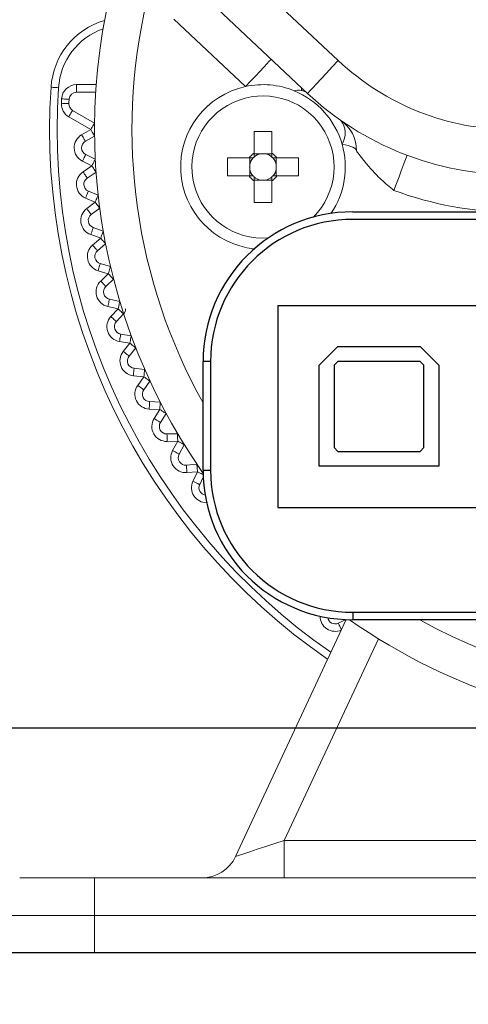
# Model space of a CAD drawing. Header units: inches. Extents: x -11.3 to 48.4, y -6.3 to 18.8.
# Tile 4 of 12: x -4.259 to -3.786, y 2.078 to 3.116. Entities that reach past the tile are written whole.
import ezdxf

# ---------------------------------------------------------------- set-up
doc = ezdxf.new("R2010")
doc.units = ezdxf.units.IN
doc.header["$MEASUREMENT"] = 0
doc.layers.add('DIMENSIONS', color=1, linetype='Continuous')
doc.styles.get("Standard").update_dxf_attribs({"font": 'Arial.ttf'})
doc.dimstyles.new('Big 1IN', dxfattribs={"dimtxt": 1, "dimasz": 1, "dimexe": 0.18, "dimexo": 0.0625, "dimgap": 0.09, "dimtad": 0, "dimtih": 1, "dimtoh": 1, "dimdec": 5, "dimzin": 0, "dimdsep": 46, "dimlunit": 4, "dimtxsty": 'Standard', "dimcen": 0.5, "dimadec": 0, "dimazin": 0, "dimtfac": 1, "dimtdec": 5, "dimtofl": 0, "dimtmove": 0, "dimatfit": 3, "dimfxl": 1, "dimtolj": 1, "dimtzin": 0, "dimarcsym": 0})

# ---------------------------------------------------------------- blocks, each defined once
blk = doc.blocks.new('*D6')
at = {"layer": 'Defpoints', "color": 0, "transparency": 16777216}
for p in [(-3.5488, 3.4938), (-11.1192, 2.132), (-3.5488, 2.132)]:
    blk.add_point(p, dxfattribs=at)
at = {"layer": 'DIMENSIONS', "color": 0, "lineweight": -2, "transparency": 16777216}
for p, q in [((-10.1192, 13.9408), (-11.1192, 13.9408)), ((-11.1192, 13.9408), (-11.1192, 5.4938)), ((-11.1192, 4.4938), (-11.1192, 5.4938)), ((-3.6113, 3.4938), (-11.2992, 3.4938)), ((-3.6113, 2.132), (-11.2992, 2.132)), ((-11.1192, 1.132), (-11.1192, 0.132))]:
    blk.add_line(p, q, dxfattribs=at)
at = {"layer": 'DIMENSIONS', "color": 0, "transparency": 16777216}
for points in [[(-11.2859, 4.4938), (-10.9525, 4.4938), (-11.1192, 3.4938)], [(-11.2859, 1.132), (-10.9525, 1.132), (-11.1192, 2.132)]]:
    blk.add_solid(points, dxfattribs=at)
at = {"layer": 'DIMENSIONS', "color": 0, "transparency": 16777216, "insert": (-6.4003, 13.9408), "char_height": 1, "attachment_point": 5}
blk.add_mtext('\\A1;1{\\H1x;\\S3/8;}"\\P [34.59 mm]', dxfattribs=at)
blk = doc.blocks.new('*D7')
at = {"layer": 'Defpoints', "color": 0, "transparency": 16777216}
for p in [(-7.4188, 3.4938), (-3.5488, 3.4938), (-3.5488, 2.3688)]:
    blk.add_point(p, dxfattribs=at)
at = {"layer": 'DIMENSIONS', "color": 0, "lineweight": -2, "transparency": 16777216}
for p, q in [((-7.4188, 4.4938), (-7.4188, 5.4938)), ((-7.4188, 5.4938), (-6.4188, 5.4938)), ((-3.6113, 3.4938), (-7.5988, 3.4938)), ((-3.6113, 2.3688), (-7.5988, 2.3688)), ((-7.4188, 1.3688), (-7.4188, 0.3688))]:
    blk.add_line(p, q, dxfattribs=at)
at = {"layer": 'DIMENSIONS', "color": 0, "transparency": 16777216}
for points in [[(-7.5855, 4.4938), (-7.2521, 4.4938), (-7.4188, 3.4938)], [(-7.5855, 1.3688), (-7.2521, 1.3688), (-7.4188, 2.3688)]]:
    blk.add_solid(points, dxfattribs=at)
at = {"layer": 'DIMENSIONS', "color": 0, "transparency": 16777216, "char_height": 1, "attachment_point": 5}
for s, insert in [('\\A1;1{\\H1x;\\S1/8;}"', (-2.9318, 6.7532)), ('\\A1;[28.58 mm]', (-2.9318, 4.7674))]:
    blk.add_mtext(s, dxfattribs=dict(at, insert=insert))

msp = doc.modelspace()

# ---------------------------------------------------------------- linework, layer by layer
at = {"color": 0, "linetype": 'Continuous', "lineweight": 15}
for p, q in [((-4.037369, 3.18028), (-3.923257, 3.073131)), ((-3.955681, 3.0386), (-4.069793, 3.145749)), ((-4.021019, 3.045803), (-4.096814, 3.116973)), ((-4.1993, 3.039863), (-4.1993, 3.047757)), ((-4.1993, 3.047757), (-4.178551, 3.047757)), ((-3.962081, 3.04461), (-3.962081, 3.041309)), ((-4.179095, 3.039863), (-4.1993, 3.039863)), ((-4.184277, 3.000389), (-4.2074, 3.013739)), ((-4.203453, 3.020576), (-4.18033, 3.007226)), ((-4.193947, 2.994806), (-4.184277, 3.000389)), ((-4.18033, 2.993552), (-4.19, 2.987969)), ((-4.012172, 2.998415), (-3.993224, 2.998415)), ((-4.012172, 2.975445), (-4.012172, 2.998415)), ((-3.993224, 2.998415), (-3.993224, 2.975445)), ((-4.18958, 2.974069), (-4.17959, 2.96908)), ((-4.012172, 2.974798), (-4.004744, 2.974798)), ((-4.000652, 2.974798), (-3.993224, 2.974798)), ((-4.183118, 2.962017), (-4.193107, 2.967006)), ((-4.192433, 2.95586), (-4.183118, 2.962017)), ((-4.040198, 2.951442), (-4.040198, 2.970389)), ((-4.040198, 2.970389), (-4.017228, 2.970389)), ((-4.016581, 2.962961), (-4.016581, 2.970389)), ((-3.988815, 2.970389), (-3.988815, 2.962961)), ((-3.988169, 2.970389), (-3.965198, 2.970389)), ((-3.965198, 2.970389), (-3.965198, 2.951442)), ((-4.178765, 2.955431), (-4.18808, 2.949274)), ((-4.017228, 2.951442), (-4.040198, 2.951442)), ((-4.016581, 2.951442), (-4.016581, 2.95887)), ((-3.988815, 2.95887), (-3.988815, 2.951442)), ((-3.965198, 2.951442), (-3.988169, 2.951442)), ((-4.004744, 2.947032), (-4.012172, 2.947032)), ((-4.012172, 2.923415), (-4.012172, 2.946386)), ((-3.993224, 2.947032), (-4.000652, 2.947032)), ((-3.993224, 2.946386), (-3.993224, 2.923415)), ((-4.186822, 2.935425), (-4.176549, 2.931048)), ((-4.179643, 2.923785), (-4.189916, 2.928162)), ((-4.18857, 2.917077), (-4.179643, 2.923785)), ((-3.993224, 2.923415), (-4.012172, 2.923415)), ((-4.174901, 2.917473), (-4.183827, 2.910765)), ((-4.173867, 2.885832), (-4.184385, 2.889581)), ((-4.181735, 2.897017), (-4.171217, 2.893269)), ((-4.182373, 2.878597), (-4.173867, 2.885832)), ((-4.168752, 2.879819), (-4.177257, 2.872584)), ((-4.174339, 2.858987), (-4.163613, 2.855881)), ((-4.16581, 2.848298), (-4.176535, 2.851404)), ((-4.173863, 2.840562), (-4.16581, 2.848298)), ((-4.160341, 2.842604), (-4.168394, 2.834869)), ((-4.16466, 2.821473), (-4.153766, 2.81902)), ((-4.155501, 2.811318), (-4.166394, 2.813771)), ((-4.163072, 2.803111), (-4.155501, 2.811318)), ((-4.149698, 2.805965), (-4.15727, 2.797758)), ((-4.152733, 2.784612), (-4.141712, 2.782821)), ((-4.142978, 2.775028), (-4.154, 2.776819)), ((-4.15004, 2.766379), (-4.142978, 2.775028)), ((-4.136863, 2.770035), (-4.143925, 2.761386)), ((-4.138603, 2.748538), (-4.127493, 2.747416)), ((-4.128287, 2.739561), (-4.139397, 2.740683)), ((-4.134814, 2.730501), (-4.128287, 2.739561)), ((-4.121881, 2.734946), (-4.128408, 2.725886)), ((-4.122321, 2.713383), (-4.111163, 2.712934)), ((-4.111481, 2.705045), (-4.122639, 2.705495)), ((-4.117449, 2.695608), (-4.111481, 2.705045)), ((-4.104809, 2.700826), (-4.110777, 2.691388)), ((-4.103945, 2.679275), (-4.092781, 2.6795)), ((-4.092622, 2.671607), (-4.103786, 2.671382)), ((-4.098009, 2.661826), (-4.092622, 2.671607)), ((-4.085707, 2.667798), (-4.091094, 2.658018)), ((-4.083544, 2.64634), (-4.072414, 2.647238)), ((-4.071779, 2.639369), (-4.082909, 2.63847)), ((-4.076565, 2.629281), (-4.071779, 2.639369)), ((-4.065683, 2.633798), (-4.069433, 2.625896)), ((-4.031544, 2.233707), (-3.915011, 2.483613)), ((-3.923243, 2.479707), (-3.915011, 2.483613)), ((-3.880957, 2.463238), (-3.98021, 2.250389)), ((-3.98021, 2.250389), (-3.117291, 2.250389)), ((-3.98021, 2.250389), (-3.98021, 2.210915)), ((-4.259277, 2.210915), (-4.18033, 2.210915)), ((-4.18033, 2.210915), (-2.917172, 2.210915)), ((-4.18033, 2.210915), (-4.18033, 2.171442)), ((-4.18033, 2.171442), (-4.298751, 2.171442)), ((-2.917172, 2.171442), (-4.18033, 2.171442)), ((-4.18033, 2.171442), (-4.18033, 2.131968)), ((-4.18033, 2.131968), (-4.298751, 2.131968)), ((-4.18033, 2.131968), (-2.917172, 2.131968))]:
    msp.add_line(p, q, dxfattribs=at)
at = {"color": 0, "linetype": 'Continuous'}
for p, q in [((-3.907961, 2.913547), (-3.18954, 2.913547)), ((-3.18954, 2.905652), (-3.907961, 2.905652)), ((-3.986909, 2.814863), (-3.986909, 2.601705)), ((-3.986909, 2.814863), (-3.110593, 2.814863)), ((-3.943488, 2.751705), (-3.923751, 2.771442)), ((-3.923751, 2.771442), (-3.836909, 2.771442)), ((-3.836909, 2.771442), (-3.817172, 2.751705)), ((-4.065856, 2.641178), (-4.065856, 2.755652)), ((-4.057961, 2.755652), (-4.065856, 2.755652)), ((-4.057961, 2.755652), (-4.057961, 2.641178)), ((-3.923751, 2.755652), (-3.927698, 2.751705)), ((-3.836909, 2.755652), (-3.923751, 2.755652)), ((-3.832961, 2.751705), (-3.836909, 2.755652)), ((-3.943488, 2.645126), (-3.943488, 2.751705)), ((-3.927698, 2.751705), (-3.927698, 2.664863)), ((-3.832961, 2.664863), (-3.832961, 2.751705)), ((-3.817172, 2.751705), (-3.817172, 2.645126)), ((-3.927698, 2.664863), (-3.923751, 2.660915)), ((-3.923751, 2.660915), (-3.836909, 2.660915)), ((-3.836909, 2.660915), (-3.832961, 2.664863)), ((-4.065856, 2.641178), (-4.057961, 2.641178)), ((-3.817172, 2.645126), (-3.943488, 2.645126)), ((-3.986909, 2.601705), (-3.110593, 2.601705)), ((-3.907961, 2.491178), (-3.907961, 2.483284)), ((-3.907961, 2.491178), (-3.746119, 2.491178)), ((-3.67704, 2.483284), (-3.907961, 2.483284))]:
    msp.add_line(p, q, dxfattribs=at)
at = {"color": 0, "linetype": 'Continuous', "lineweight": 15, "flags": 128}
for points in [[(-3.993999, 3.074579), (-3.994518, 3.074026), (-3.996055, 3.072389), (-3.998552, 3.069729), (-4.001913, 3.066151), (-4.006007, 3.06179), (-4.010679, 3.056815), (-4.015748, 3.051417), (-4.021019, 3.045803)], [(-3.923257, 3.073131), (-3.929582, 3.066394), (-3.935665, 3.059917), (-3.941271, 3.053947), (-3.946184, 3.048714), (-3.950216, 3.044419), (-3.953213, 3.041228), (-3.955058, 3.039263), (-3.955681, 3.0386)], [(-4.21835, 3.044537), (-4.219886, 3.044639), (-4.221364, 3.044736), (-4.222726, 3.044826), (-4.22392, 3.044904), (-4.224899, 3.044969), (-4.225627, 3.045017), (-4.226076, 3.045047), (-4.226227, 3.045057)], [(-4.207394, 3.027741), (-4.207545, 3.027747), (-4.207994, 3.027766), (-4.208723, 3.027796), (-4.209704, 3.027837), (-4.210899, 3.027886), (-4.212263, 3.027943), (-4.213743, 3.028005), (-4.215281, 3.028068)], [(-4.207186, 3.032351), (-4.207337, 3.032358), (-4.207786, 3.03238), (-4.208515, 3.032415), (-4.209496, 3.032463), (-4.21069, 3.032521), (-4.212054, 3.032587), (-4.213533, 3.032659), (-4.215071, 3.032733)], [(-4.203453, 3.020576), (-4.203529, 3.020445), (-4.203753, 3.020056), (-4.204118, 3.019424), (-4.204609, 3.018574), (-4.205207, 3.017538), (-4.20589, 3.016356), (-4.20663, 3.015073), (-4.2074, 3.013739)], [(-4.18033, 3.007226), (-4.180405, 3.007095), (-4.18063, 3.006706), (-4.180995, 3.006074), (-4.181486, 3.005224), (-4.182084, 3.004187), (-4.182766, 3.003005), (-4.183507, 3.001723), (-4.184277, 3.000389)], [(-4.19, 2.987969), (-4.190076, 2.9881), (-4.1903, 2.988489), (-4.190665, 2.989121), (-4.191156, 2.989971), (-4.191754, 2.991007), (-4.192437, 2.992189), (-4.193177, 2.993472), (-4.193947, 2.994806)], [(-4.18033, 2.993552), (-4.180405, 2.993683), (-4.18063, 2.994072), (-4.180995, 2.994704), (-4.181486, 2.995554), (-4.182084, 2.996591), (-4.182766, 2.997773), (-4.183507, 2.999055), (-4.184277, 3.000389)], [(-3.904014, 2.977935), (-3.904268, 2.978937), (-3.905029, 2.979926), (-3.906286, 2.980889), (-3.908023, 2.981814), (-3.910217, 2.982689), (-3.912841, 2.983503), (-3.91586, 2.984245), (-3.919235, 2.984906)], [(-4.18958, 2.974069), (-4.189648, 2.973933), (-4.189848, 2.973531), (-4.190174, 2.972879), (-4.190613, 2.972), (-4.191148, 2.97093), (-4.191757, 2.969709), (-4.192419, 2.968384), (-4.193107, 2.967006)], [(-3.850649, 2.973221), (-3.850916, 2.972511), (-3.851706, 2.970408), (-3.85299, 2.966994), (-3.854718, 2.962399), (-3.856823, 2.9568), (-3.859224, 2.950412), (-3.86183, 2.94348), (-3.86454, 2.936272)], [(-4.17959, 2.96908), (-4.179658, 2.968944), (-4.179859, 2.968542), (-4.180185, 2.967889), (-4.180623, 2.967011), (-4.181158, 2.965941), (-4.181768, 2.96472), (-4.182429, 2.963395), (-4.183118, 2.962017)], [(-4.178765, 2.955431), (-4.178848, 2.955557), (-4.179096, 2.955932), (-4.179498, 2.956541), (-4.18004, 2.95736), (-4.180699, 2.958358), (-4.181452, 2.959496), (-4.182268, 2.960732), (-4.183118, 2.962017)], [(-4.18808, 2.949274), (-4.188164, 2.9494), (-4.188411, 2.949775), (-4.188814, 2.950384), (-4.189355, 2.951203), (-4.190015, 2.952201), (-4.190767, 2.95334), (-4.191584, 2.954575), (-4.192433, 2.95586)], [(-4.186822, 2.935425), (-4.186881, 2.935285), (-4.187057, 2.934872), (-4.187343, 2.934201), (-4.187728, 2.933297), (-4.188197, 2.932197), (-4.188732, 2.930941), (-4.189312, 2.929579), (-4.189916, 2.928162)], [(-4.176549, 2.931048), (-4.176608, 2.930908), (-4.176784, 2.930495), (-4.17707, 2.929824), (-4.177455, 2.92892), (-4.177924, 2.92782), (-4.178459, 2.926564), (-4.17904, 2.925202), (-4.179643, 2.923785)], [(-4.174901, 2.917473), (-4.174992, 2.917595), (-4.175262, 2.917954), (-4.1757, 2.918537), (-4.17629, 2.919322), (-4.177008, 2.920278), (-4.177828, 2.921369), (-4.178718, 2.922553), (-4.179643, 2.923785)], [(-4.183827, 2.910765), (-4.183919, 2.910887), (-4.184188, 2.911246), (-4.184627, 2.911829), (-4.185217, 2.912614), (-4.185935, 2.91357), (-4.186755, 2.914661), (-4.187645, 2.915845), (-4.18857, 2.917077)], [(-4.181735, 2.897017), (-4.181786, 2.896874), (-4.181937, 2.896451), (-4.182182, 2.895764), (-4.182511, 2.894839), (-4.182913, 2.893712), (-4.183371, 2.892427), (-4.183868, 2.891032), (-4.184385, 2.889581)], [(-4.171217, 2.893269), (-4.171268, 2.893126), (-4.171418, 2.892703), (-4.171663, 2.892015), (-4.171993, 2.891091), (-4.172395, 2.889964), (-4.172853, 2.888678), (-4.17335, 2.887283), (-4.173867, 2.885832)], [(-4.177257, 2.872584), (-4.177356, 2.872699), (-4.177647, 2.873042), (-4.17812, 2.873597), (-4.178756, 2.874345), (-4.179531, 2.875256), (-4.180415, 2.876296), (-4.181375, 2.877424), (-4.182373, 2.878597)], [(-4.168752, 2.879819), (-4.16885, 2.879934), (-4.169141, 2.880276), (-4.169614, 2.880832), (-4.17025, 2.88158), (-4.171025, 2.882491), (-4.17191, 2.883531), (-4.172869, 2.884659), (-4.173867, 2.885832)], [(-4.174339, 2.858987), (-4.174381, 2.858842), (-4.174506, 2.85841), (-4.174709, 2.857709), (-4.174982, 2.856766), (-4.175315, 2.855617), (-4.175695, 2.854306), (-4.176107, 2.852884), (-4.176535, 2.851404)], [(-4.163613, 2.855881), (-4.163656, 2.855735), (-4.163781, 2.855303), (-4.163983, 2.854603), (-4.164257, 2.85366), (-4.164589, 2.852511), (-4.164969, 2.851199), (-4.165381, 2.849777), (-4.16581, 2.848298)], [(-4.160341, 2.842604), (-4.160446, 2.842713), (-4.160757, 2.843037), (-4.161263, 2.843563), (-4.161943, 2.844272), (-4.162771, 2.845134), (-4.163717, 2.846119), (-4.164743, 2.847187), (-4.16581, 2.848298)], [(-4.168394, 2.834869), (-4.168499, 2.834978), (-4.16881, 2.835302), (-4.169316, 2.835828), (-4.169996, 2.836536), (-4.170825, 2.837399), (-4.17177, 2.838384), (-4.172796, 2.839452), (-4.173863, 2.840562)], [(-4.16466, 2.821473), (-4.164693, 2.821325), (-4.164792, 2.820887), (-4.164952, 2.820175), (-4.165168, 2.819217), (-4.165431, 2.81805), (-4.165731, 2.816719), (-4.166056, 2.815274), (-4.166394, 2.813771)], [(-4.153766, 2.81902), (-4.1538, 2.818872), (-4.153898, 2.818434), (-4.154059, 2.817722), (-4.154274, 2.816764), (-4.154537, 2.815597), (-4.154837, 2.814265), (-4.155163, 2.812821), (-4.155501, 2.811318)], [(-4.149698, 2.805965), (-4.14981, 2.806068), (-4.15014, 2.806372), (-4.150676, 2.806867), (-4.151398, 2.807533), (-4.152277, 2.808344), (-4.15328, 2.809269), (-4.154369, 2.810274), (-4.155501, 2.811318)], [(-4.15727, 2.797758), (-4.157381, 2.79786), (-4.157711, 2.798165), (-4.158248, 2.79866), (-4.158969, 2.799325), (-4.159849, 2.800137), (-4.160852, 2.801062), (-4.16194, 2.802066), (-4.163072, 2.803111)], [(-4.152733, 2.784612), (-4.152758, 2.784462), (-4.15283, 2.784019), (-4.152947, 2.783299), (-4.153104, 2.78233), (-4.153296, 2.781149), (-4.153515, 2.779802), (-4.153753, 2.77834), (-4.154, 2.776819)], [(-4.141712, 2.782821), (-4.141736, 2.782671), (-4.141808, 2.782228), (-4.141925, 2.781507), (-4.142083, 2.780538), (-4.142275, 2.779358), (-4.142494, 2.77801), (-4.142731, 2.776549), (-4.142978, 2.775028)], [(-4.136863, 2.770035), (-4.13698, 2.770131), (-4.137328, 2.770415), (-4.137893, 2.770877), (-4.138654, 2.771498), (-4.139581, 2.772254), (-4.140638, 2.773118), (-4.141785, 2.774054), (-4.142978, 2.775028)], [(-4.143925, 2.761386), (-4.144042, 2.761482), (-4.14439, 2.761766), (-4.144956, 2.762227), (-4.145716, 2.762848), (-4.146643, 2.763605), (-4.1477, 2.764468), (-4.148847, 2.765405), (-4.15004, 2.766379)], [(-4.138603, 2.748538), (-4.138618, 2.748387), (-4.138664, 2.74794), (-4.138737, 2.747214), (-4.138836, 2.746237), (-4.138956, 2.745047), (-4.139093, 2.743689), (-4.139242, 2.742216), (-4.139397, 2.740683)], [(-4.127493, 2.747416), (-4.127509, 2.747265), (-4.127554, 2.746818), (-4.127627, 2.746092), (-4.127726, 2.745115), (-4.127846, 2.743925), (-4.127983, 2.742567), (-4.128132, 2.741093), (-4.128287, 2.739561)], [(-4.121881, 2.734946), (-4.122005, 2.735035), (-4.122369, 2.735297), (-4.122961, 2.735724), (-4.123758, 2.736298), (-4.124728, 2.736997), (-4.125836, 2.737795), (-4.127037, 2.738661), (-4.128287, 2.739561)], [(-4.128408, 2.725886), (-4.128531, 2.725975), (-4.128896, 2.726237), (-4.129488, 2.726664), (-4.130285, 2.727238), (-4.131255, 2.727937), (-4.132363, 2.728735), (-4.133564, 2.7296), (-4.134814, 2.730501)], [(-4.122321, 2.713383), (-4.122327, 2.713232), (-4.122345, 2.712783), (-4.122374, 2.712054), (-4.122414, 2.711073), (-4.122462, 2.709877), (-4.122517, 2.708514), (-4.122577, 2.707034), (-4.122639, 2.705495)], [(-4.111163, 2.712934), (-4.11117, 2.712782), (-4.111188, 2.712333), (-4.111217, 2.711604), (-4.111257, 2.710623), (-4.111305, 2.709428), (-4.11136, 2.708064), (-4.111419, 2.706584), (-4.111481, 2.705045)], [(-4.104809, 2.700826), (-4.104937, 2.700907), (-4.105317, 2.701147), (-4.105933, 2.701537), (-4.106763, 2.702062), (-4.107774, 2.702701), (-4.108928, 2.70343), (-4.11018, 2.704222), (-4.111481, 2.705045)], [(-4.110777, 2.691388), (-4.110905, 2.691469), (-4.111285, 2.691709), (-4.111901, 2.692099), (-4.112731, 2.692624), (-4.113742, 2.693263), (-4.114896, 2.693993), (-4.116148, 2.694784), (-4.117449, 2.695608)], [(-4.103945, 2.679275), (-4.103942, 2.679124), (-4.103933, 2.678675), (-4.103918, 2.677945), (-4.103899, 2.676964), (-4.103875, 2.675768), (-4.103847, 2.674403), (-4.103817, 2.672922), (-4.103786, 2.671382)], [(-4.092781, 2.6795), (-4.092778, 2.679349), (-4.092769, 2.6789), (-4.092754, 2.67817), (-4.092735, 2.677188), (-4.092711, 2.675992), (-4.092683, 2.674628), (-4.092653, 2.673147), (-4.092622, 2.671607)], [(-4.085707, 2.667798), (-4.08584, 2.667871), (-4.086233, 2.668088), (-4.086872, 2.66844), (-4.087732, 2.668914), (-4.08878, 2.669491), (-4.089976, 2.67015), (-4.091273, 2.670864), (-4.092622, 2.671607)], [(-4.091094, 2.658018), (-4.091227, 2.658091), (-4.091621, 2.658307), (-4.09226, 2.658659), (-4.09312, 2.659133), (-4.094168, 2.65971), (-4.095363, 2.660369), (-4.09666, 2.661083), (-4.098009, 2.661826)], [(-4.083544, 2.64634), (-4.083532, 2.646188), (-4.083496, 2.645741), (-4.083437, 2.645013), (-4.083358, 2.644035), (-4.083262, 2.642842), (-4.083152, 2.641482), (-4.083033, 2.640006), (-4.082909, 2.63847)], [(-4.072414, 2.647238), (-4.072402, 2.647087), (-4.072366, 2.646639), (-4.072307, 2.645912), (-4.072228, 2.644933), (-4.072132, 2.643741), (-4.072022, 2.64238), (-4.071903, 2.640904), (-4.071779, 2.639369)], [(-4.065787, 2.636526), (-4.065848, 2.636555), (-4.066735, 2.636976), (-4.067816, 2.637489), (-4.069049, 2.638074), (-4.070387, 2.638709), (-4.071779, 2.639369)], [(-4.069433, 2.625896), (-4.06957, 2.625961), (-4.069976, 2.626154), (-4.070635, 2.626467), (-4.071522, 2.626888), (-4.072603, 2.6274), (-4.073836, 2.627986), (-4.075174, 2.62862), (-4.076565, 2.629281)], [(-3.923243, 2.479707), (-3.923178, 2.47957), (-3.922986, 2.479164), (-3.922673, 2.478505), (-3.922252, 2.477618), (-3.921739, 2.476537), (-3.921154, 2.475304), (-3.920519, 2.473966), (-3.92001, 2.472892)], [(-4.031544, 2.233707), (-4.030558, 2.234027), (-4.027636, 2.234977), (-4.022893, 2.236518), (-4.016509, 2.238593), (-4.00873, 2.241121), (-3.999855, 2.244005), (-3.990225, 2.247134), (-3.98021, 2.250389)]]:
    msp.add_lwpolyline(points, dxfattribs=at)
at = {"color": 0, "linetype": 'Continuous', "lineweight": 15}
for centre, radius, start, end in [((-3.548751, 3.000389), 0.631579, 155.587744, 215.046151), ((-3.548751, 3.000389), 0.592105, 166.788562, 209.151668), ((-4.147451, 3.039863), 0.078947, 106.393549, 176.227816), ((-4.147451, 3.039863), 0.071053, 109.614203, 176.227816), ((-3.739518, 3.26881), 0.268421, 226.802582, 270), ((-3.548751, 3.000389), 0.678947, 176.227816, 235.37277), ((-3.548751, 3.000389), 0.671053, 176.227816, 235.258411), ((-4.1993, 3.031968), 0.015789, 90, 177.220933), ((-4.002698, 2.960915), 0.086842, 102.179046, 263.95187), ((-4.002698, 2.960915), 0.086842, 67.762002, 102.179046), ((-4.1993, 3.031968), 0.007895, 90, 177.220933), ((-4.002698, 2.960915), 0.075, 315.08545, 274.464838), ((-3.965345, 3.026374), 0.015584, 51.674379, 106.734411), ((-4.002698, 2.960915), 0.086842, 16.036576, 67.762002), ((-3.739518, 3.26881), 0.315789, 226.802582, 270), ((-4.199506, 3.027413), 0.015789, 177.622005, 240), ((-3.548751, 3.000389), 0.667105, 177.220933, 177.622005), ((-4.199506, 3.027413), 0.007895, 177.622005, 240), ((-3.548751, 3.000389), 0.659211, 177.220933, 177.622005), ((-3.943488, 2.977935), 0.039474, 0, 54.960917), ((-3.938293, 2.996435), 0.022274, 328.827414, 38.34614), ((-4.186053, 2.981132), 0.015789, 120, 243.461538), ((-4.186053, 2.981132), 0.007895, 120, 243.461538), ((-4.002698, 2.960915), 0.086842, 325.598417, 16.036576), ((-4.002698, 2.960915), 0.017345, 123.105627, 146.894373), ((-4.002698, 2.960915), 0.014033, 132.462342, 137.537658), ((-4.002698, 2.960915), 0.014033, 98.382576, 132.462342), ((-4.002698, 2.960915), 0.014033, 81.617424, 98.382576), ((-4.002698, 2.960915), 0.014033, 47.537658, 81.617424), ((-4.002698, 2.960915), 0.017345, 33.105627, 56.894373), ((-4.002698, 2.960915), 0.014033, 42.462342, 47.537658), ((-4.002698, 2.960915), 0.014033, 171.617424, 188.382576), ((-4.002698, 2.960915), 0.014033, 137.537658, 171.617424), ((-4.002698, 2.960915), 0.014033, 8.382576, 42.462342), ((-4.002698, 2.960915), 0.014033, 351.617424, 8.382576), ((-4.183727, 2.942688), 0.015789, 123.461538, 246.923077), ((-4.002698, 2.960915), 0.017345, 213.105627, 236.894373), ((-4.002698, 2.960915), 0.014033, 188.382576, 222.462342), ((-4.002698, 2.960915), 0.014033, 222.462342, 227.537658), ((-4.002698, 2.960915), 0.014033, 227.537658, 261.617424), ((-4.002698, 2.960915), 0.014033, 278.382576, 312.462342), ((-4.002698, 2.960915), 0.014033, 312.462342, 317.537658), ((-4.002698, 2.960915), 0.017345, 303.105627, 326.894373), ((-4.002698, 2.960915), 0.014033, 317.537658, 351.617424), ((-4.183727, 2.942688), 0.007895, 123.461538, 246.923077), ((-4.002698, 2.960915), 0.014033, 261.617424, 278.382576), ((-3.739518, 3.26881), 0.355263, 249.395642, 270), ((-4.179085, 2.904454), 0.015789, 126.923077, 250.384615), ((-4.179085, 2.904454), 0.007895, 126.923077, 250.384615), ((-4.172142, 2.86657), 0.015789, 130.384615, 253.846154), ((-4.172142, 2.86657), 0.007895, 130.384615, 253.846154), ((-4.162925, 2.829175), 0.015789, 133.846154, 257.307692), ((-4.162925, 2.829175), 0.007895, 133.846154, 257.307692), ((-4.155501, 2.811318), 0.007895, 317.307692, 0), ((-4.151467, 2.792404), 0.015789, 137.307692, 260.769231), ((-4.151467, 2.792404), 0.007895, 137.307692, 260.769231), ((-4.13781, 2.756393), 0.015789, 140.769231, 264.230769), ((-4.13781, 2.756393), 0.007895, 140.769231, 264.230769), ((-4.122003, 2.721271), 0.015789, 144.230769, 267.692308), ((-4.122003, 2.721271), 0.007895, 144.230769, 267.692308), ((-4.104104, 2.687169), 0.015789, 147.692308, 271.153846), ((-4.104104, 2.687169), 0.007895, 147.692308, 271.153846), ((-4.084179, 2.654209), 0.015789, 151.153846, 274.615385), ((-4.084179, 2.654209), 0.007895, 151.153846, 274.615385), ((-4.0623, 2.622512), 0.015789, 154.615385, 270.90543), ((-4.0623, 2.622512), 0.007895, 154.615385, 260.342829), ((-3.548751, 3.000389), 0.592105, 222.268586, 222.324856), ((-3.926628, 2.486839), 0.015789, 179.094577, 293.865418), ((-3.926628, 2.486839), 0.007895, 189.657186, 295.384615), ((-3.548751, 3.000389), 0.631579, 234.95385, 305.04615), ((-3.548751, 3.000389), 0.592105, 240.848333, 299.151667), ((-4.067319, 2.250389), 0.039474, 270, 335)]:
    msp.add_arc(centre, radius, start, end, dxfattribs=at)
at = {"color": 0, "linetype": 'Continuous'}
for centre, radius, start, end in [((-3.907961, 2.755652), 0.157895, 90, 180), ((-3.907961, 2.755652), 0.15, 90, 180), ((-3.907961, 2.641178), 0.157895, 180, 270), ((-3.907961, 2.641178), 0.15, 180, 270)]:
    msp.add_arc(centre, radius, start, end, dxfattribs=at)
at = {"color": 0, "linetype": 'Continuous', "lineweight": 15}
for centre, major_axis, start_param, end_param in [((-4.002698, 2.962644), (0, 0.012328), 6.11479496, 6.45157566), ((-4.004427, 2.960915), (0.012328, 0), 2.9732023, 3.309983), ((-4.000969, 2.960915), (0.012328, 0), 6.11479496, 6.45157566), ((-4.002698, 2.959186), (0, 0.012328), 2.9732023, 3.309983)]:
    msp.add_ellipse(centre, major_axis=major_axis, ratio=0.99011591, start_param=start_param, end_param=end_param, dxfattribs=at)
for points, knots in [([(-4.012172, 2.975445), (-4.012172, 2.975278), (-4.012172, 2.97423), (-4.012172, 2.972866), (-4.012172, 2.971575), (-4.012172, 2.971268)], [0, 0, 0, 0, 0.12607275, 0.79159958, 1, 1, 1, 1]), ([(-3.993224, 2.971268), (-3.993224, 2.971575), (-3.993224, 2.972866), (-3.993224, 2.97423), (-3.993224, 2.975278), (-3.993224, 2.975445)], [0, 0, 0, 0, 0.20840042, 0.87392725, 1, 1, 1, 1]), ([(-3.86454, 2.936272), (-3.869141, 2.940003), (-3.878453, 2.947553), (-3.88938, 2.959235), (-3.897519, 2.969109), (-3.901402, 2.974325), (-3.903515, 2.97723), (-3.90379, 2.977619), (-3.904014, 2.977935)], [0, 0, 0, 0, 0.23381718, 0.47326375, 0.67255848, 0.84250222, 0.87188806, 1, 1, 1, 1]), ([(-4.01305, 2.970389), (-4.013358, 2.970389), (-4.014649, 2.970389), (-4.016013, 2.970389), (-4.017061, 2.970389), (-4.017228, 2.970389)], [0, 0, 0, 0, 0.20840043, 0.87392727, 1, 1, 1, 1]), ([(-3.988169, 2.970389), (-3.988335, 2.970389), (-3.989383, 2.970389), (-3.990747, 2.970389), (-3.992038, 2.970389), (-3.992346, 2.970389)], [0, 0, 0, 0, 0.12607273, 0.79159957, 1, 1, 1, 1]), ([(-4.017228, 2.951442), (-4.017061, 2.951442), (-4.016013, 2.951442), (-4.014649, 2.951442), (-4.013358, 2.951442), (-4.01305, 2.951442)], [0, 0, 0, 0, 0.12607273, 0.79159957, 1, 1, 1, 1]), ([(-4.012172, 2.950563), (-4.012172, 2.950255), (-4.012172, 2.948965), (-4.012172, 2.9476), (-4.012172, 2.946553), (-4.012172, 2.946386)], [0, 0, 0, 0, 0.20840041, 0.87392724, 1, 1, 1, 1]), ([(-3.993224, 2.946386), (-3.993224, 2.946553), (-3.993224, 2.9476), (-3.993224, 2.948965), (-3.993224, 2.950255), (-3.993224, 2.950563)], [0, 0, 0, 0, 0.12607276, 0.79159959, 1, 1, 1, 1]), ([(-3.992346, 2.951442), (-3.992038, 2.951442), (-3.990747, 2.951442), (-3.989383, 2.951442), (-3.988335, 2.951442), (-3.988169, 2.951442)], [0, 0, 0, 0, 0.20840043, 0.87392727, 1, 1, 1, 1])]:
    msp.add_open_spline(points, degree=3, knots=knots, dxfattribs=at)

# ---------------------------------------------------------------- dimensions: what is measured, and where the dimension line sits
at = {"layer": 'DIMENSIONS'}
for base, p1, p2, override, picture, middle in [((-11.119199, 2.131968), (-3.548751, 3.49381), (-3.548751, 2.131968), {"dimpost": '\\X', "dimtmove": 1}, '*D6', (-10.299725, 13.940787)), ((-7.418815, 3.49381), (-3.548751, 2.36881), (-3.548751, 3.49381), {"dimpost": '\\X'}, '*D7', (-2.931816, 5.49381))]:
    dim = msp.add_linear_dim(base=base, p1=p1, p2=p2, angle=90, dimstyle='Big 1IN', override=override, dxfattribs=at)
    dim.commit()
    dim.dimension.update_dxf_attribs({"geometry": picture, "text_midpoint": middle, "dimtype": 160})

doc.saveas('drawing.dxf')
